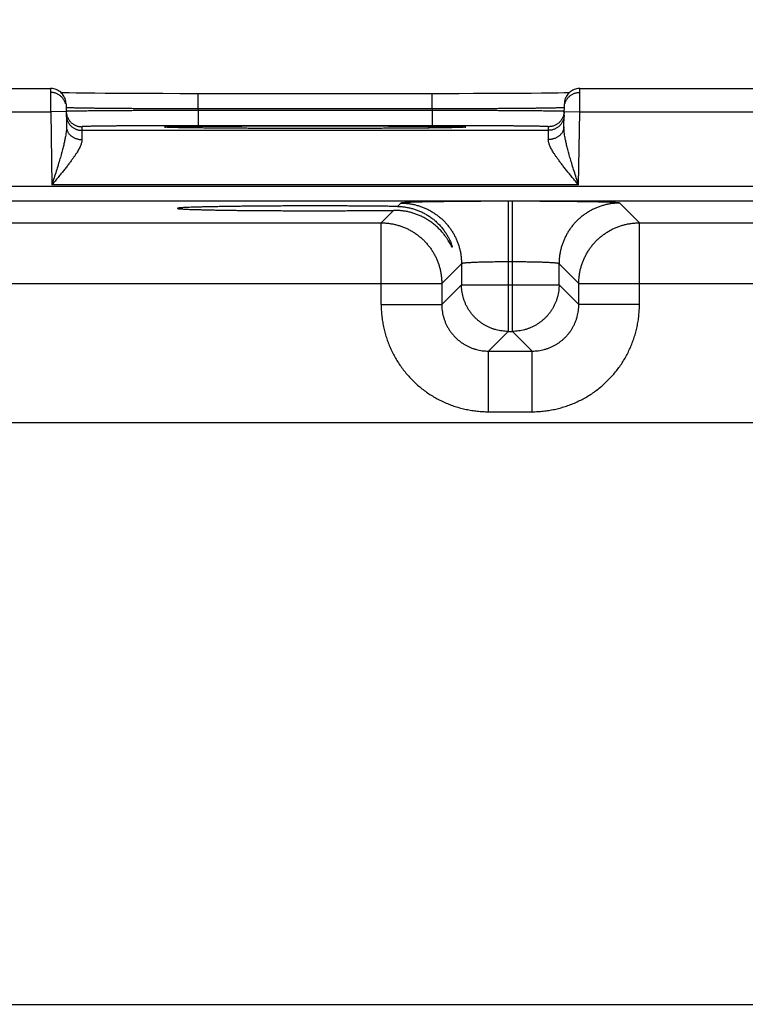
# Model space of a CAD drawing. Header units: inches. Extents: x 0 to 34, y 0 to 22.
# Tile 92 of 109: x 24 to 24.9, y 17.1 to 18.3. Entities that reach past the tile are written whole.
import ezdxf

# ---------------------------------------------------------------- set-up
doc = ezdxf.new("R2010")
doc.units = ezdxf.units.IN
doc.header["$LTSCALE"] = 1.87
doc.header["$MEASUREMENT"] = 0
doc.layers.get('0').update_dxf_attribs({"linetype": 'CONTINUOUS'})
doc.layers.add('DIMENSIONS', color=7, linetype='CONTINUOUS')
doc.styles.get("Standard").update_dxf_attribs({"font": 'txt', "width": 0.8})
doc.dimstyles.new('DIMSTYLE_1', dxfattribs={"dimtxt": 0.125, "dimasz": 0.18, "dimexe": 0.18, "dimexo": 0.0625, "dimgap": 0.09, "dimtad": 0, "dimtih": 1, "dimtoh": 1, "dimdec": 3, "dimzin": 4, "dimdsep": 46, "dimtxsty": 'STANDARD', "dimblk": '_FILLED', "dimblk1": '_FILLED', "dimblk2": '_FILLED', "dimcen": 0.09, "dimadec": 0, "dimazin": 0, "dimtp": 0.01, "dimtm": 0.01, "dimtfac": 1, "dimtdec": 3, "dimtofl": 0, "dimtmove": 0, "dimatfit": 3, "dimldrblk": '_FILLED', "dimfxl": 1, "dimtolj": 1, "dimtzin": 4, "dimarcsym": 0})

# ---------------------------------------------------------------- blocks, each defined once
blk = doc.blocks.new('_FILLED')
at = {"color": 0, "linetype": 'BYBLOCK'}
blk.add_solid([(0, 0), (-1, 0.1736), (-1, -0.1736)], dxfattribs=at)
blk = doc.blocks.new('*D9')
at = {"layer": 'DIMENSIONS', "color": 2, "linetype": 'CONTINUOUS'}
for p, q in [((18.8158, 17.1554), (18.8158, 19.8735)), ((25.3158, 17.1658), (25.3158, 19.8735)), ((18.8158, 19.7485), (21.2108, 19.7485)), ((25.3158, 19.7485), (22.6608, 19.7485))]:
    blk.add_line(p, q, dxfattribs=at)
at = {"layer": 'DIMENSIONS', "color": 2, "linetype": 'CONTINUOUS', "xscale": 0.18, "yscale": 0.18, "zscale": 0.18, "rotation": 180}
blk.add_blockref('_FILLED', (18.8158, 19.7485), dxfattribs=at)
at = {"layer": 'DIMENSIONS', "color": 2, "linetype": 'CONTINUOUS', "xscale": 0.18, "yscale": 0.18, "zscale": 0.18}
blk.add_blockref('_FILLED', (25.3158, 19.7485), dxfattribs=at)
at = {"layer": 'DIMENSIONS', "color": 2, "linetype": 'CONTINUOUS', "width": 0.8}
for s, p in [('6.500', (21.2733, 19.686)), ('[', (21.8983, 19.686)), ('165.1', (21.9983, 19.686)), (']', (22.4983, 19.686))]:
    blk.add_text(s, height=0.125, dxfattribs=at).set_placement(p)

msp = doc.modelspace()

# ---------------------------------------------------------------- linework, layer by layer
at = {"color": 7, "linetype": 'CONTINUOUS'}
for p, q in [((23.7923, 18.2482), (24.0413, 18.2482)), ((24.0584, 18.2425), (24.0552, 18.2426)), ((24.0654, 18.2424), (24.0584, 18.2425)), ((24.0741, 18.2422), (24.0654, 18.2424)), ((24.0851, 18.2421), (24.0741, 18.2422)), ((24.0984, 18.242), (24.0851, 18.2421)), ((24.1117, 18.2419), (24.0984, 18.242)), ((24.1273, 18.2418), (24.1117, 18.2419)), ((24.1455, 18.2417), (24.1273, 18.2418)), ((24.1666, 18.2416), (24.1455, 18.2417)), ((24.186, 18.2416), (24.1666, 18.2416)), ((24.2077, 18.2415), (24.186, 18.2416)), ((24.2314, 18.2415), (24.2077, 18.2415)), ((24.5465, 18.2415), (24.2314, 18.2415)), ((24.2314, 18.2219), (24.2314, 18.2415)), ((24.5322, 18.2219), (24.5322, 18.2415)), ((24.5671, 18.2415), (24.5465, 18.2415)), ((24.5856, 18.2416), (24.5671, 18.2415)), ((24.6075, 18.2417), (24.5856, 18.2416)), ((24.6264, 18.2417), (24.6075, 18.2417)), ((24.6427, 18.2418), (24.6264, 18.2417)), ((24.6597, 18.2419), (24.6427, 18.2418)), ((24.6731, 18.2421), (24.6597, 18.2419)), ((24.6838, 18.2422), (24.6731, 18.2421)), ((24.6942, 18.2423), (24.6838, 18.2422)), ((24.7021, 18.2424), (24.6942, 18.2423)), ((24.7084, 18.2426), (24.7021, 18.2424)), ((24.7223, 18.2482), (24.9713, 18.2482)), ((24.0613, 18.2285), (24.0618, 18.1988)), ((24.7017, 18.1988), (24.7023, 18.2285)), ((23.7921, 18.2182), (24.0415, 18.2182)), ((24.0614, 18.2185), (24.0415, 18.2182)), ((24.0415, 18.2182), (24.0431, 18.1243)), ((24.5322, 18.2219), (24.2314, 18.2219)), ((24.2314, 18.2219), (24.2314, 18.2199)), ((24.5321, 18.2199), (24.2314, 18.2199)), ((24.2314, 18.2199), (24.2314, 18.2003)), ((24.5322, 18.2219), (24.5321, 18.2199)), ((24.5321, 18.2199), (24.5321, 18.2003)), ((24.7021, 18.2185), (24.7221, 18.2182)), ((24.7204, 18.1243), (24.7221, 18.2182)), ((24.7221, 18.2182), (24.9715, 18.2182)), ((24.0814, 18.199), (24.0815, 18.1943)), ((24.682, 18.1943), (24.0815, 18.1943)), ((24.1914, 18.1982), (24.191, 18.1982)), ((24.1919, 18.1981), (24.1914, 18.1982)), ((24.1925, 18.1981), (24.1919, 18.1981)), ((24.1937, 18.1981), (24.1925, 18.1981)), ((24.1951, 18.198), (24.1937, 18.1981)), ((24.1978, 18.1979), (24.1951, 18.198)), ((24.2012, 18.1978), (24.1978, 18.1979)), ((24.2066, 18.1977), (24.2012, 18.1978)), ((24.2135, 18.1976), (24.2066, 18.1977)), ((24.2219, 18.1975), (24.2135, 18.1976)), ((24.2322, 18.1974), (24.2219, 18.1975)), ((24.5321, 18.2003), (24.2314, 18.2003)), ((24.2445, 18.1973), (24.2322, 18.1974)), ((24.2593, 18.1971), (24.2445, 18.1973)), ((24.2775, 18.197), (24.2593, 18.1971)), ((24.2957, 18.1969), (24.2775, 18.197)), ((24.3183, 18.1968), (24.2957, 18.1969)), ((24.3387, 18.1968), (24.3183, 18.1968)), ((24.3632, 18.1968), (24.3387, 18.1968)), ((24.3818, 18.1968), (24.3632, 18.1968)), ((24.401, 18.1968), (24.3818, 18.1968)), ((24.4246, 18.1968), (24.401, 18.1968)), ((24.4453, 18.1968), (24.4246, 18.1968)), ((24.4636, 18.1969), (24.4453, 18.1968)), ((24.4834, 18.197), (24.4636, 18.1969)), ((24.4999, 18.1971), (24.4834, 18.197)), ((24.5157, 18.1972), (24.4999, 18.1971)), ((24.5285, 18.1973), (24.5157, 18.1972)), ((24.5391, 18.1975), (24.5285, 18.1973)), ((24.5479, 18.1976), (24.5391, 18.1975)), ((24.5551, 18.1977), (24.5479, 18.1976)), ((24.5608, 18.1978), (24.5551, 18.1977)), ((24.5652, 18.1979), (24.5608, 18.1978)), ((24.5678, 18.198), (24.5652, 18.1979)), ((24.5687, 18.198), (24.5678, 18.198)), ((24.5701, 18.1981), (24.5687, 18.198)), ((24.571, 18.1981), (24.5701, 18.1981)), ((24.5718, 18.1981), (24.571, 18.1981)), ((24.5722, 18.1982), (24.5718, 18.1981)), ((24.5725, 18.1982), (24.5722, 18.1982)), ((24.5728, 18.1982), (24.5725, 18.1982)), ((24.573, 18.1982), (24.5728, 18.1982)), ((24.682, 18.1943), (24.6821, 18.199)), ((25.7605, 18.1221), (18.3701, 18.1221)), ((24.7204, 18.1243), (24.0431, 18.1243)), ((25.7605, 18.1031), (18.3701, 18.1031)), ((24.6355, 18.1031), (24.63, 18.1031)), ((24.63, 18.1031), (24.63, 17.9357)), ((24.6355, 17.9357), (24.6355, 18.1031)), ((24.4827, 18.0914), (24.4666, 18.0753)), ((24.492, 18.1007), (24.4878, 18.0964)), ((24.7989, 18.0753), (24.7735, 18.1007)), ((23.8689, 18.0753), (24.4666, 18.0753)), ((24.4666, 17.9703), (24.4666, 18.0753)), ((24.7989, 18.0753), (25.3966, 18.0753)), ((24.7989, 17.9703), (24.7989, 18.0753)), ((24.57, 18.0227), (24.5446, 17.9973)), ((24.57, 18.0227), (24.57, 17.9957)), ((24.6355, 18.0251), (24.63, 18.0251)), ((24.6955, 17.9957), (24.6955, 18.0227)), ((24.7209, 17.9973), (24.6955, 18.0227)), ((23.7909, 17.9973), (24.5446, 17.9973)), ((24.5446, 17.9973), (24.5446, 17.9703)), ((24.57, 17.9957), (24.5446, 17.9703)), ((24.57, 17.9957), (24.6955, 17.9957)), ((24.6955, 17.9957), (24.7209, 17.9703)), ((24.7209, 17.9973), (25.4746, 17.9973)), ((24.7209, 17.9703), (24.7209, 17.9973)), ((24.4666, 17.9703), (24.5446, 17.9703)), ((24.7989, 17.9703), (24.7209, 17.9703)), ((24.63, 17.9357), (24.6046, 17.9103)), ((24.63, 17.9357), (24.6355, 17.9357)), ((24.6355, 17.9357), (24.6609, 17.9103)), ((24.6046, 17.9103), (24.6609, 17.9103)), ((24.6046, 17.8323), (24.6046, 17.9103)), ((24.6609, 17.8323), (24.6609, 17.9103)), ((24.6046, 17.8323), (24.6609, 17.8323)), ((25.5951, 17.818), (18.5085, 17.818)), ((18.5085, 17.0699), (25.5951, 17.0699))]:
    msp.add_line(p, q, dxfattribs=at)
for points in [[(24.0613, 18.2285), (24.0612, 18.2302), (24.0609, 18.2319), (24.0606, 18.2335), (24.06, 18.2351), (24.0594, 18.2367), (24.0586, 18.2382), (24.0577, 18.2396), (24.0567, 18.2409), (24.0556, 18.2422), (24.0544, 18.2433), (24.0531, 18.2444), (24.0517, 18.2453), (24.0502, 18.2461), (24.0487, 18.2468), (24.0471, 18.2473), (24.0454, 18.2478), (24.0438, 18.248), (24.0421, 18.2482), (24.0413, 18.2482)], [(24.7223, 18.2482), (24.7214, 18.2482), (24.7197, 18.248), (24.7181, 18.2478), (24.7165, 18.2473), (24.7149, 18.2468), (24.7133, 18.2461), (24.7119, 18.2453), (24.7105, 18.2444), (24.7092, 18.2433), (24.7079, 18.2422), (24.7068, 18.2409), (24.7058, 18.2396), (24.7049, 18.2382), (24.7041, 18.2367), (24.7035, 18.2351), (24.703, 18.2335), (24.7026, 18.2319), (24.7024, 18.2302), (24.7023, 18.2285)], [(24.191, 18.1982), (24.1907, 18.1982), (24.1905, 18.1982), (24.1904, 18.1982), (24.1904, 18.1982), (24.1903, 18.1982), (24.1903, 18.1982), (24.1903, 18.1982)], [(24.5732, 18.1982), (24.5732, 18.1982), (24.5732, 18.1982), (24.5731, 18.1982), (24.573, 18.1982)]]:
    msp.add_lwpolyline(points, dxfattribs=at)
for points, knots in [([(24.0413, 18.2482), (24.0413, 18.2482), (24.0413, 18.248), (24.0413, 18.2479), (24.0413, 18.2474), (24.0413, 18.2469), (24.0413, 18.2461), (24.0413, 18.2453), (24.0413, 18.2442), (24.0413, 18.243), (24.0413, 18.2417), (24.0413, 18.2402), (24.0413, 18.2386), (24.0413, 18.2369), (24.0414, 18.2351), (24.0414, 18.2332), (24.0414, 18.2312), (24.0414, 18.2292), (24.0414, 18.2271), (24.0414, 18.2249), (24.0414, 18.2227), (24.0414, 18.2204), (24.0414, 18.2189), (24.0415, 18.2182)], [0, 0, 0, 0, 0.002136, 0.009964, 0.023398, 0.042364, 0.066754, 0.096432, 0.131227, 0.170942, 0.215353, 0.26421, 0.317235, 0.374122, 0.434545, 0.498149, 0.564559, 0.633389, 0.704248, 0.77674, 0.850464, 0.925019, 1, 1, 1, 1]), ([(24.0607, 18.2284), (24.0606, 18.2285), (24.0605, 18.2291), (24.0601, 18.2303), (24.0594, 18.2319), (24.0586, 18.2334), (24.0576, 18.2348), (24.0566, 18.2362), (24.0554, 18.2375), (24.0541, 18.2386), (24.0527, 18.2397), (24.0513, 18.2406), (24.0497, 18.2414), (24.0481, 18.242), (24.0465, 18.2425), (24.0448, 18.2429), (24.0431, 18.2431), (24.0419, 18.2432), (24.0414, 18.2432)], [0, 0, 0, 0, 0.009114, 0.075171, 0.141229, 0.207287, 0.273345, 0.339403, 0.405461, 0.47152, 0.537579, 0.603639, 0.669699, 0.735758, 0.801819, 0.867879, 0.933939, 1, 1, 1, 1]), ([(24.7029, 18.2284), (24.7029, 18.2285), (24.7031, 18.2291), (24.7034, 18.2303), (24.7041, 18.2319), (24.7049, 18.2334), (24.7059, 18.2348), (24.7069, 18.2362), (24.7081, 18.2375), (24.7094, 18.2386), (24.7108, 18.2397), (24.7123, 18.2406), (24.7138, 18.2414), (24.7154, 18.242), (24.717, 18.2425), (24.7187, 18.2429), (24.7204, 18.2431), (24.7216, 18.2432), (24.7222, 18.2432)], [0, 0, 0, 0, 0.009121, 0.075178, 0.141235, 0.207292, 0.27335, 0.339408, 0.405466, 0.471524, 0.537583, 0.603642, 0.669701, 0.735761, 0.80182, 0.86788, 0.93394, 1, 1, 1, 1]), ([(24.7221, 18.2182), (24.7221, 18.2189), (24.7221, 18.2204), (24.7221, 18.2227), (24.7221, 18.2249), (24.7221, 18.2271), (24.7221, 18.2292), (24.7222, 18.2312), (24.7222, 18.2332), (24.7222, 18.2351), (24.7222, 18.2369), (24.7222, 18.2386), (24.7222, 18.2402), (24.7222, 18.2417), (24.7222, 18.243), (24.7222, 18.2442), (24.7222, 18.2453), (24.7222, 18.2461), (24.7222, 18.2469), (24.7222, 18.2474), (24.7223, 18.2479), (24.7223, 18.248), (24.7223, 18.2482), (24.7223, 18.2482)], [0, 0, 0, 0, 0.075034, 0.149641, 0.223416, 0.295959, 0.366868, 0.435746, 0.502203, 0.565852, 0.626317, 0.683245, 0.736306, 0.785198, 0.82964, 0.869383, 0.904202, 0.933901, 0.958309, 0.977287, 0.990731, 0.998565, 1, 1, 1, 1]), ([(24.0614, 18.2185), (24.0615, 18.218), (24.0615, 18.2169), (24.0618, 18.2154), (24.062, 18.2145), (24.0621, 18.2141)], [0, 0, 0, 0, 0.363067, 0.744925, 1, 1, 1, 1]), ([(24.2314, 18.2219), (24.2286, 18.2219), (24.223, 18.2219), (24.2147, 18.2219), (24.2064, 18.2219), (24.1982, 18.222), (24.1901, 18.222), (24.182, 18.222), (24.1741, 18.2221), (24.1663, 18.2221), (24.1587, 18.2221), (24.1513, 18.2222), (24.144, 18.2222), (24.137, 18.2223), (24.1302, 18.2223), (24.1236, 18.2224), (24.1173, 18.2224), (24.1113, 18.2225), (24.1055, 18.2226), (24.1001, 18.2226), (24.0949, 18.2227), (24.0901, 18.2227), (24.0857, 18.2228), (24.0816, 18.2229), (24.0778, 18.2229), (24.0744, 18.223), (24.0714, 18.2231), (24.0688, 18.2231), (24.0666, 18.2232), (24.0648, 18.2233), (24.0634, 18.2233), (24.0623, 18.2234), (24.0618, 18.2235), (24.0616, 18.2235)], [0, 0, 0, 0, 0.049155, 0.098194, 0.146994, 0.195435, 0.2434, 0.290773, 0.33744, 0.383287, 0.428202, 0.472078, 0.514808, 0.556292, 0.596432, 0.635133, 0.672305, 0.707859, 0.741713, 0.773786, 0.804002, 0.832287, 0.858575, 0.8828, 0.904905, 0.924833, 0.942537, 0.957972, 0.971101, 0.98189, 0.990314, 0.996355, 1, 1, 1, 1]), ([(24.2314, 18.2199), (24.2286, 18.2199), (24.2231, 18.2199), (24.2147, 18.2199), (24.2065, 18.2199), (24.1982, 18.2199), (24.1901, 18.2198), (24.1821, 18.2198), (24.1742, 18.2198), (24.1664, 18.2197), (24.1588, 18.2197), (24.1513, 18.2197), (24.1441, 18.2196), (24.137, 18.2196), (24.1302, 18.2195), (24.1237, 18.2195), (24.1174, 18.2195), (24.1113, 18.2194), (24.1056, 18.2194), (24.1001, 18.2193), (24.095, 18.2193), (24.0902, 18.2192), (24.0858, 18.2192), (24.0816, 18.2191), (24.0779, 18.2191), (24.0745, 18.219), (24.0715, 18.219), (24.0689, 18.2189), (24.0667, 18.2189), (24.0648, 18.2188), (24.0634, 18.2188), (24.0623, 18.2188), (24.0619, 18.2187), (24.0617, 18.2187)], [0, 0, 0, 0, 0.049161, 0.098206, 0.147009, 0.195448, 0.243408, 0.290777, 0.337442, 0.383293, 0.428217, 0.472101, 0.514839, 0.556327, 0.59647, 0.635176, 0.672353, 0.707914, 0.741774, 0.773851, 0.80407, 0.832357, 0.858646, 0.882873, 0.904978, 0.924906, 0.942606, 0.958034, 0.971153, 0.981932, 0.990346, 0.996373, 1, 1, 1, 1]), ([(24.7019, 18.2187), (24.7016, 18.2187), (24.7012, 18.2188), (24.7001, 18.2188), (24.6987, 18.2188), (24.6969, 18.2189), (24.6946, 18.2189), (24.692, 18.219), (24.689, 18.219), (24.6856, 18.2191), (24.6819, 18.2191), (24.6778, 18.2192), (24.6733, 18.2192), (24.6685, 18.2193), (24.6634, 18.2193), (24.658, 18.2194), (24.6522, 18.2194), (24.6462, 18.2195), (24.6399, 18.2195), (24.6333, 18.2195), (24.6265, 18.2196), (24.6195, 18.2196), (24.6122, 18.2197), (24.6048, 18.2197), (24.5972, 18.2197), (24.5894, 18.2198), (24.5815, 18.2198), (24.5734, 18.2198), (24.5653, 18.2199), (24.5571, 18.2199), (24.5488, 18.2199), (24.5405, 18.2199), (24.5349, 18.2199), (24.5321, 18.2199)], [0, 0, 0, 0, 0.003627, 0.009653, 0.018064, 0.028841, 0.041957, 0.057381, 0.075076, 0.094998, 0.117096, 0.141315, 0.167595, 0.195872, 0.226081, 0.258151, 0.292005, 0.327564, 0.364742, 0.403451, 0.4436, 0.485095, 0.52784, 0.571732, 0.616662, 0.66252, 0.709192, 0.756569, 0.804536, 0.852981, 0.901789, 0.950837, 1, 1, 1, 1]), ([(24.702, 18.2235), (24.7017, 18.2235), (24.7013, 18.2234), (24.7002, 18.2233), (24.6988, 18.2233), (24.6969, 18.2232), (24.6947, 18.2231), (24.6921, 18.2231), (24.6891, 18.223), (24.6857, 18.2229), (24.682, 18.2229), (24.6778, 18.2228), (24.6734, 18.2227), (24.6686, 18.2227), (24.6635, 18.2226), (24.658, 18.2226), (24.6523, 18.2225), (24.6463, 18.2224), (24.6399, 18.2224), (24.6334, 18.2223), (24.6266, 18.2223), (24.6195, 18.2222), (24.6123, 18.2222), (24.6048, 18.2221), (24.5972, 18.2221), (24.5894, 18.2221), (24.5815, 18.222), (24.5735, 18.222), (24.5653, 18.222), (24.5571, 18.2219), (24.5488, 18.2219), (24.5405, 18.2219), (24.5349, 18.2219), (24.5322, 18.2219)], [0, 0, 0, 0, 0.003645, 0.009684, 0.018107, 0.028894, 0.042018, 0.057449, 0.075148, 0.09507, 0.117167, 0.141384, 0.167662, 0.195939, 0.226145, 0.25821, 0.292059, 0.32761, 0.364782, 0.403486, 0.443631, 0.485122, 0.527861, 0.571744, 0.616667, 0.662522, 0.709196, 0.756577, 0.804549, 0.852996, 0.9018, 0.950843, 1, 1, 1, 1]), ([(24.7021, 18.2185), (24.7021, 18.218), (24.702, 18.2169), (24.7018, 18.2154), (24.7016, 18.2145), (24.7015, 18.2141)], [0, 0, 0, 0, 0.363067, 0.744925, 1, 1, 1, 1]), ([(24.0615, 18.214), (24.0615, 18.2134), (24.0616, 18.2122), (24.0619, 18.2105), (24.0623, 18.2088), (24.0628, 18.2072), (24.0635, 18.2056), (24.0643, 18.2041), (24.0652, 18.2026), (24.0663, 18.2013), (24.0675, 18.2), (24.0688, 18.1989), (24.0702, 18.1978), (24.0716, 18.1969), (24.0732, 18.1961), (24.0748, 18.1955), (24.0764, 18.1949), (24.0781, 18.1946), (24.0798, 18.1944), (24.081, 18.1943), (24.0815, 18.1943)], [0, 0, 0, 0, 0.055555, 0.111109, 0.166664, 0.222218, 0.277773, 0.333328, 0.388883, 0.444439, 0.499994, 0.55555, 0.611106, 0.666662, 0.722218, 0.777774, 0.83333, 0.888887, 0.944443, 1, 1, 1, 1]), ([(24.0621, 18.2141), (24.0621, 18.2139), (24.0623, 18.2132), (24.0627, 18.2119), (24.0634, 18.2103), (24.0642, 18.2088), (24.0652, 18.2073), (24.0662, 18.206), (24.0674, 18.2047), (24.0687, 18.2035), (24.0701, 18.2025), (24.0715, 18.2016), (24.0731, 18.2008), (24.0747, 18.2001), (24.0763, 18.1996), (24.078, 18.1993), (24.0797, 18.199), (24.0809, 18.199), (24.0814, 18.199)], [0, 0, 0, 0, 0.021655, 0.086877, 0.152099, 0.217321, 0.282543, 0.347765, 0.412988, 0.478211, 0.543434, 0.608657, 0.673881, 0.739105, 0.804328, 0.869552, 0.934776, 1, 1, 1, 1]), ([(24.702, 18.214), (24.702, 18.2134), (24.7019, 18.2122), (24.7017, 18.2105), (24.7013, 18.2088), (24.7007, 18.2072), (24.7, 18.2056), (24.6992, 18.2041), (24.6983, 18.2026), (24.6972, 18.2013), (24.696, 18.2), (24.6948, 18.1989), (24.6934, 18.1978), (24.6919, 18.1969), (24.6904, 18.1961), (24.6888, 18.1955), (24.6871, 18.1949), (24.6854, 18.1946), (24.6837, 18.1944), (24.6826, 18.1943), (24.682, 18.1943)], [0, 0, 0, 0, 0.055555, 0.111109, 0.166664, 0.222218, 0.277773, 0.333328, 0.388883, 0.444439, 0.499994, 0.55555, 0.611106, 0.666662, 0.722218, 0.777774, 0.83333, 0.888887, 0.944443, 1, 1, 1, 1]), ([(24.7015, 18.2141), (24.7014, 18.2139), (24.7012, 18.2132), (24.7008, 18.2119), (24.7001, 18.2103), (24.6993, 18.2088), (24.6984, 18.2073), (24.6973, 18.206), (24.6961, 18.2047), (24.6948, 18.2035), (24.6935, 18.2025), (24.692, 18.2016), (24.6905, 18.2008), (24.6889, 18.2001), (24.6872, 18.1996), (24.6855, 18.1993), (24.6838, 18.199), (24.6827, 18.199), (24.6821, 18.199)], [0, 0, 0, 0, 0.021655, 0.086877, 0.152099, 0.217321, 0.282543, 0.347765, 0.412988, 0.478211, 0.543434, 0.608657, 0.673881, 0.739105, 0.804328, 0.869552, 0.934776, 1, 1, 1, 1]), ([(24.0618, 18.1988), (24.0618, 18.198), (24.0618, 18.1962), (24.0616, 18.1933), (24.0612, 18.1899), (24.0605, 18.1861), (24.0597, 18.1817), (24.0586, 18.1766), (24.0571, 18.1709), (24.0554, 18.1645), (24.0534, 18.1575), (24.0511, 18.1498), (24.0486, 18.1416), (24.0459, 18.1331), (24.044, 18.1272), (24.0431, 18.1243)], [0, 0, 0, 0, 0.032315, 0.0697, 0.113096, 0.163475, 0.221707, 0.288581, 0.364768, 0.450638, 0.546107, 0.650507, 0.76248, 0.879808, 1, 1, 1, 1]), ([(24.0618, 18.1988), (24.0618, 18.1983), (24.0619, 18.1974), (24.0621, 18.1959), (24.0625, 18.1945), (24.0631, 18.1932), (24.0637, 18.1918), (24.0646, 18.1906), (24.0655, 18.1894), (24.0666, 18.1882), (24.0677, 18.1872), (24.069, 18.1862), (24.0704, 18.1854), (24.0719, 18.1846), (24.0734, 18.184), (24.075, 18.1834), (24.0767, 18.183), (24.0783, 18.1827), (24.0801, 18.1825), (24.0812, 18.1825), (24.0818, 18.1825)], [0, 0, 0, 0, 0.0504, 0.100966, 0.151859, 0.203227, 0.255199, 0.307883, 0.36136, 0.415686, 0.47089, 0.526974, 0.583912, 0.641657, 0.70014, 0.75927, 0.818944, 0.879044, 0.939441, 1, 1, 1, 1]), ([(24.2314, 18.2003), (24.2289, 18.2003), (24.2239, 18.2003), (24.2163, 18.2003), (24.2088, 18.2003), (24.2014, 18.2003), (24.1939, 18.2003), (24.1866, 18.2002), (24.1794, 18.2002), (24.1724, 18.2002), (24.1655, 18.2002), (24.1587, 18.2001), (24.1522, 18.2001), (24.1458, 18.2001), (24.1397, 18.2), (24.1338, 18.2), (24.1282, 18.1999), (24.1228, 18.1999), (24.1177, 18.1998), (24.1129, 18.1998), (24.1084, 18.1997), (24.1042, 18.1997), (24.1004, 18.1996), (24.0969, 18.1996), (24.0937, 18.1995), (24.0909, 18.1994), (24.0884, 18.1994), (24.0863, 18.1993), (24.0846, 18.1993), (24.0833, 18.1992), (24.0823, 18.1991), (24.0818, 18.199), (24.0814, 18.199), (24.0814, 18.199)], [0, 0, 0, 0, 0.050196, 0.100459, 0.150615, 0.200489, 0.249914, 0.298725, 0.34676, 0.393873, 0.439958, 0.484912, 0.528627, 0.570994, 0.611897, 0.651221, 0.688861, 0.724727, 0.758733, 0.790789, 0.82081, 0.848717, 0.874433, 0.897889, 0.919039, 0.937836, 0.954228, 0.968161, 0.979594, 0.988498, 0.994852, 0.998667, 1, 1, 1, 1]), ([(24.0815, 18.1943), (24.0815, 18.1943), (24.0815, 18.1941), (24.0815, 18.1937), (24.0816, 18.1931), (24.0816, 18.1922), (24.0816, 18.1911), (24.0816, 18.1898), (24.0817, 18.1883), (24.0817, 18.1866), (24.0817, 18.1846), (24.0818, 18.1832), (24.0818, 18.1825)], [0, 0, 0, 0, 0.012979, 0.045878, 0.0986, 0.170979, 0.262779, 0.373688, 0.503334, 0.651281, 0.817031, 1, 1, 1, 1]), ([(24.1903, 18.1982), (24.19, 18.1982), (24.1894, 18.1982), (24.1888, 18.1984), (24.1881, 18.1983), (24.1881, 18.1986), (24.1888, 18.1985), (24.1896, 18.1987), (24.191, 18.1987), (24.1928, 18.1988), (24.195, 18.1989), (24.1977, 18.199), (24.2008, 18.199), (24.2043, 18.1991), (24.2082, 18.1992), (24.2126, 18.1993), (24.2173, 18.1993), (24.2224, 18.1994), (24.2279, 18.1995), (24.2338, 18.1995), (24.24, 18.1996), (24.2465, 18.1997), (24.2534, 18.1997), (24.2605, 18.1998), (24.268, 18.1998), (24.2757, 18.1999), (24.2836, 18.1999), (24.2918, 18.1999), (24.3002, 18.2), (24.3087, 18.2), (24.3175, 18.2), (24.3264, 18.2001), (24.3354, 18.2001), (24.3446, 18.2001), (24.3538, 18.2001), (24.3631, 18.2001), (24.3724, 18.2001), (24.3786, 18.2001), (24.3818, 18.2001)], [0, 0, 0, 0, 0.004239, 0.008863, 0.011207, 0.011624, 0.01397, 0.018596, 0.025505, 0.034687, 0.04612, 0.059776, 0.075624, 0.093632, 0.113753, 0.13594, 0.160145, 0.186312, 0.214376, 0.244274, 0.275939, 0.309296, 0.344265, 0.38077, 0.418724, 0.458039, 0.498623, 0.540383, 0.58322, 0.627036, 0.671729, 0.717192, 0.763312, 0.809991, 0.857131, 0.904611, 0.952284, 1, 1, 1, 1]), ([(24.3818, 18.1968), (24.3786, 18.1968), (24.3724, 18.1968), (24.3631, 18.1968), (24.3538, 18.1968), (24.3446, 18.1968), (24.3354, 18.1968), (24.3264, 18.1968), (24.3175, 18.1968), (24.3087, 18.1969), (24.3002, 18.1969), (24.2918, 18.1969), (24.2836, 18.197), (24.2756, 18.197), (24.2679, 18.1971), (24.2605, 18.1971), (24.2534, 18.1972), (24.2465, 18.1972), (24.24, 18.1973), (24.2338, 18.1974), (24.2279, 18.1974), (24.2224, 18.1975), (24.2173, 18.1975), (24.2126, 18.1976), (24.2082, 18.1977), (24.2043, 18.1978), (24.2008, 18.1978), (24.1977, 18.1979), (24.195, 18.198), (24.1928, 18.1981), (24.1914, 18.1981), (24.1908, 18.1982)], [0, 0, 0, 0, 0.04897, 0.097894, 0.146618, 0.194992, 0.242893, 0.290222, 0.336875, 0.382738, 0.427701, 0.47166, 0.514512, 0.55616, 0.596504, 0.635451, 0.672912, 0.708797, 0.743026, 0.775519, 0.8062, 0.834997, 0.861846, 0.886685, 0.909451, 0.930096, 0.948574, 0.964837, 0.978848, 0.990578, 1, 1, 1, 1]), ([(24.3818, 18.2001), (24.3849, 18.2001), (24.3911, 18.2001), (24.4004, 18.2001), (24.4097, 18.2001), (24.419, 18.2001), (24.4281, 18.2001), (24.4371, 18.2001), (24.446, 18.2), (24.4548, 18.2), (24.4634, 18.2), (24.4718, 18.1999), (24.4799, 18.1999), (24.4879, 18.1999), (24.4956, 18.1998), (24.503, 18.1998), (24.5102, 18.1997), (24.517, 18.1997), (24.5235, 18.1996), (24.5297, 18.1995), (24.5356, 18.1995), (24.5411, 18.1994), (24.5462, 18.1993), (24.5509, 18.1993), (24.5553, 18.1992), (24.5592, 18.1991), (24.5628, 18.199), (24.5659, 18.199), (24.5685, 18.1989), (24.5708, 18.1988), (24.5725, 18.1987), (24.574, 18.1987), (24.5747, 18.1985), (24.5754, 18.1986), (24.5754, 18.1983), (24.5747, 18.1984), (24.5741, 18.1982), (24.5735, 18.1982), (24.5732, 18.1982)], [0, 0, 0, 0, 0.047722, 0.095398, 0.142881, 0.190021, 0.2367, 0.282823, 0.328286, 0.37298, 0.416797, 0.459635, 0.501395, 0.541981, 0.581296, 0.61925, 0.655756, 0.690726, 0.724082, 0.755747, 0.785645, 0.813708, 0.839873, 0.864078, 0.886264, 0.906383, 0.924389, 0.940237, 0.953891, 0.965322, 0.974504, 0.981411, 0.986035, 0.98838, 0.988796, 0.991143, 0.995769, 1, 1, 1, 1]), ([(24.5727, 18.1982), (24.5721, 18.1981), (24.5708, 18.1981), (24.5685, 18.198), (24.5659, 18.1979), (24.5627, 18.1978), (24.5592, 18.1978), (24.5553, 18.1977), (24.5509, 18.1976), (24.5462, 18.1975), (24.5411, 18.1975), (24.5356, 18.1974), (24.5297, 18.1974), (24.5235, 18.1973), (24.517, 18.1972), (24.5102, 18.1972), (24.503, 18.1971), (24.4956, 18.1971), (24.4879, 18.197), (24.4799, 18.197), (24.4718, 18.1969), (24.4634, 18.1969), (24.4548, 18.1969), (24.446, 18.1968), (24.4371, 18.1968), (24.4281, 18.1968), (24.419, 18.1968), (24.4097, 18.1968), (24.4004, 18.1968), (24.3911, 18.1968), (24.3849, 18.1968), (24.3818, 18.1968)], [0, 0, 0, 0, 0.009423, 0.021155, 0.035168, 0.051432, 0.069911, 0.090558, 0.113326, 0.138165, 0.165016, 0.193815, 0.224495, 0.25699, 0.291219, 0.327104, 0.364564, 0.403512, 0.443855, 0.485502, 0.528354, 0.572312, 0.617275, 0.663138, 0.70979, 0.757118, 0.805018, 0.853393, 0.902115, 0.951035, 1, 1, 1, 1]), ([(24.6821, 18.199), (24.6821, 18.199), (24.6817, 18.199), (24.6813, 18.1991), (24.6802, 18.1992), (24.6789, 18.1993), (24.6772, 18.1993), (24.6751, 18.1994), (24.6727, 18.1994), (24.6698, 18.1995), (24.6667, 18.1996), (24.6632, 18.1996), (24.6593, 18.1997), (24.6551, 18.1997), (24.6506, 18.1998), (24.6458, 18.1998), (24.6407, 18.1999), (24.6354, 18.1999), (24.6297, 18.2), (24.6238, 18.2), (24.6177, 18.2001), (24.6113, 18.2001), (24.6048, 18.2001), (24.5981, 18.2002), (24.5912, 18.2002), (24.5841, 18.2002), (24.5769, 18.2002), (24.5696, 18.2003), (24.5622, 18.2003), (24.5547, 18.2003), (24.5472, 18.2003), (24.5397, 18.2003), (24.5346, 18.2003), (24.5321, 18.2003)], [0, 0, 0, 0, 0.001333, 0.005148, 0.011501, 0.020403, 0.031834, 0.045765, 0.062155, 0.08095, 0.102099, 0.125554, 0.151269, 0.179175, 0.209195, 0.24125, 0.275254, 0.31112, 0.348759, 0.388082, 0.428984, 0.471351, 0.515065, 0.560017, 0.606101, 0.653216, 0.701252, 0.750067, 0.799497, 0.849375, 0.899535, 0.949802, 1, 1, 1, 1]), ([(24.7017, 18.1988), (24.7017, 18.1983), (24.7017, 18.1974), (24.7014, 18.1959), (24.701, 18.1945), (24.7005, 18.1932), (24.6998, 18.1918), (24.699, 18.1906), (24.698, 18.1894), (24.697, 18.1882), (24.6958, 18.1872), (24.6945, 18.1862), (24.6931, 18.1854), (24.6917, 18.1846), (24.6901, 18.184), (24.6885, 18.1834), (24.6869, 18.183), (24.6852, 18.1827), (24.6835, 18.1825), (24.6823, 18.1825), (24.6817, 18.1825)], [0, 0, 0, 0, 0.050399, 0.100965, 0.151857, 0.203225, 0.255196, 0.307879, 0.361356, 0.415682, 0.470886, 0.52697, 0.583908, 0.641654, 0.700136, 0.759267, 0.818942, 0.879042, 0.93944, 1, 1, 1, 1]), ([(24.6817, 18.1825), (24.6818, 18.1832), (24.6818, 18.1846), (24.6818, 18.1866), (24.6819, 18.1883), (24.6819, 18.1898), (24.6819, 18.1911), (24.682, 18.1922), (24.682, 18.1931), (24.682, 18.1937), (24.682, 18.1941), (24.682, 18.1943), (24.682, 18.1943)], [0, 0, 0, 0, 0.182968, 0.348714, 0.496657, 0.626301, 0.737211, 0.829012, 0.901395, 0.954119, 0.98702, 1, 1, 1, 1]), ([(24.7204, 18.1243), (24.7195, 18.1272), (24.7177, 18.1331), (24.715, 18.1416), (24.7124, 18.1498), (24.7101, 18.1575), (24.7081, 18.1645), (24.7064, 18.1709), (24.705, 18.1766), (24.7038, 18.1817), (24.703, 18.1861), (24.7024, 18.1899), (24.702, 18.1933), (24.7018, 18.1962), (24.7017, 18.198), (24.7017, 18.1988)], [0, 0, 0, 0, 0.120192, 0.23752, 0.349493, 0.453894, 0.549363, 0.635232, 0.71142, 0.778294, 0.836525, 0.886905, 0.9303, 0.967686, 1, 1, 1, 1]), ([(24.0818, 18.1825), (24.0818, 18.1821), (24.0818, 18.1811), (24.0815, 18.1796), (24.0812, 18.178), (24.0806, 18.1763), (24.0798, 18.1743), (24.0789, 18.1722), (24.0777, 18.1699), (24.0762, 18.1673), (24.0745, 18.1646), (24.0725, 18.1616), (24.0702, 18.1583), (24.0677, 18.1548), (24.0648, 18.151), (24.0617, 18.147), (24.0583, 18.1427), (24.0547, 18.1383), (24.0509, 18.1337), (24.0471, 18.129), (24.0444, 18.1259), (24.0431, 18.1243)], [0, 0, 0, 0, 0.01906, 0.040031, 0.063355, 0.089459, 0.11876, 0.151648, 0.188528, 0.229777, 0.275735, 0.32671, 0.382912, 0.444483, 0.511386, 0.583456, 0.660295, 0.741314, 0.825601, 0.912158, 1, 1, 1, 1]), ([(24.7204, 18.1243), (24.7191, 18.1259), (24.7165, 18.129), (24.7126, 18.1337), (24.7088, 18.1383), (24.7052, 18.1427), (24.7018, 18.147), (24.6987, 18.151), (24.6959, 18.1548), (24.6933, 18.1583), (24.691, 18.1616), (24.689, 18.1646), (24.6873, 18.1673), (24.6859, 18.1699), (24.6847, 18.1722), (24.6837, 18.1743), (24.6829, 18.1763), (24.6824, 18.178), (24.682, 18.1796), (24.6818, 18.1811), (24.6817, 18.1821), (24.6817, 18.1825)], [0, 0, 0, 0, 0.087842, 0.174399, 0.258686, 0.339705, 0.416543, 0.488614, 0.555517, 0.617088, 0.67329, 0.724265, 0.770223, 0.811472, 0.848352, 0.88124, 0.910541, 0.936645, 0.959969, 0.98094, 1, 1, 1, 1]), ([(24.63, 18.1031), (24.6276, 18.1031), (24.6229, 18.1031), (24.6158, 18.103), (24.6087, 18.103), (24.6017, 18.103), (24.5948, 18.103), (24.5879, 18.1029), (24.5811, 18.1029), (24.5745, 18.1029), (24.5681, 18.1028), (24.5618, 18.1027), (24.5557, 18.1027), (24.5497, 18.1026), (24.544, 18.1025), (24.5386, 18.1025), (24.5333, 18.1024), (24.5284, 18.1023), (24.5237, 18.1022), (24.5193, 18.1021), (24.5152, 18.102), (24.5114, 18.1019), (24.5079, 18.1018), (24.5047, 18.1017), (24.5019, 18.1015), (24.4994, 18.1014), (24.4973, 18.1013), (24.4955, 18.1012), (24.4941, 18.1011), (24.4931, 18.101), (24.4924, 18.1008), (24.4921, 18.1008), (24.492, 18.1007)], [0, 0, 0, 0, 0.051301, 0.102675, 0.153932, 0.204888, 0.255357, 0.305153, 0.354099, 0.40205, 0.4489, 0.494547, 0.538887, 0.581792, 0.623135, 0.662801, 0.700685, 0.736686, 0.770713, 0.802678, 0.832486, 0.860049, 0.885296, 0.908172, 0.928618, 0.946585, 0.96202, 0.974868, 0.985088, 0.992667, 0.997614, 1, 1, 1, 1]), ([(24.7735, 18.1007), (24.7734, 18.1008), (24.7731, 18.1008), (24.7724, 18.101), (24.7714, 18.1011), (24.77, 18.1012), (24.7682, 18.1013), (24.7661, 18.1014), (24.7636, 18.1015), (24.7608, 18.1017), (24.7576, 18.1018), (24.7542, 18.1019), (24.7504, 18.102), (24.7463, 18.1021), (24.7418, 18.1022), (24.7372, 18.1023), (24.7322, 18.1024), (24.727, 18.1025), (24.7215, 18.1025), (24.7158, 18.1026), (24.7099, 18.1027), (24.7038, 18.1027), (24.6975, 18.1028), (24.691, 18.1029), (24.6844, 18.1029), (24.6776, 18.1029), (24.6708, 18.103), (24.6638, 18.103), (24.6568, 18.103), (24.6497, 18.103), (24.6426, 18.1031), (24.6379, 18.1031), (24.6355, 18.1031)], [0, 0, 0, 0, 0.002386, 0.007333, 0.014912, 0.025132, 0.03798, 0.053415, 0.071382, 0.091828, 0.114704, 0.139951, 0.167514, 0.197322, 0.229287, 0.263314, 0.299315, 0.337199, 0.376865, 0.418208, 0.461113, 0.505453, 0.5511, 0.59795, 0.645901, 0.694846, 0.744643, 0.795111, 0.846068, 0.897325, 0.948699, 1, 1, 1, 1]), ([(24.3818, 18.0971), (24.3788, 18.0971), (24.3729, 18.0971), (24.3641, 18.097), (24.3554, 18.097), (24.3467, 18.097), (24.3381, 18.097), (24.3296, 18.0969), (24.3212, 18.0969), (24.313, 18.0968), (24.305, 18.0968), (24.2971, 18.0967), (24.2895, 18.0966), (24.2821, 18.0965), (24.2749, 18.0964), (24.268, 18.0963), (24.2614, 18.0962), (24.2551, 18.0961), (24.2491, 18.096), (24.2434, 18.0959), (24.2381, 18.0958), (24.2331, 18.0956), (24.2285, 18.0955), (24.2243, 18.0954), (24.2204, 18.0952), (24.217, 18.0951), (24.214, 18.095), (24.2114, 18.0948), (24.2092, 18.0947), (24.2075, 18.0945), (24.2061, 18.0944), (24.2053, 18.0942), (24.2047, 18.0942), (24.2047, 18.094), (24.2047, 18.094)], [0, 0, 0, 0, 0.049791, 0.099504, 0.148955, 0.197987, 0.246576, 0.294567, 0.341782, 0.388148, 0.433593, 0.477946, 0.521068, 0.562939, 0.603424, 0.642372, 0.679725, 0.715423, 0.749331, 0.781346, 0.811452, 0.83955, 0.865536, 0.889374, 0.911023, 0.930402, 0.947454, 0.962172, 0.974506, 0.984414, 0.991889, 0.996929, 0.999561, 1, 1, 1, 1]), ([(24.2047, 18.094), (24.2047, 18.0939), (24.2047, 18.0937), (24.2053, 18.0937), (24.2061, 18.0935), (24.2075, 18.0934), (24.2092, 18.0933), (24.2114, 18.0931), (24.214, 18.093), (24.217, 18.0928), (24.2204, 18.0927), (24.2243, 18.0925), (24.2285, 18.0924), (24.2331, 18.0923), (24.2381, 18.0922), (24.2434, 18.092), (24.2491, 18.0919), (24.2551, 18.0918), (24.2614, 18.0917), (24.268, 18.0916), (24.2749, 18.0915), (24.2821, 18.0914), (24.2895, 18.0913), (24.2971, 18.0912), (24.305, 18.0912), (24.313, 18.0911), (24.3212, 18.0911), (24.3296, 18.091), (24.3381, 18.091), (24.3467, 18.0909), (24.3554, 18.0909), (24.3641, 18.0909), (24.3729, 18.0909), (24.3788, 18.0909), (24.3818, 18.0909)], [0, 0, 0, 0, 0.00043, 0.003062, 0.008102, 0.015578, 0.025486, 0.037819, 0.052537, 0.06959, 0.088969, 0.110618, 0.134456, 0.160443, 0.188541, 0.218647, 0.250662, 0.284571, 0.320269, 0.357622, 0.396571, 0.437056, 0.478928, 0.52205, 0.566403, 0.611848, 0.658215, 0.70543, 0.753422, 0.802012, 0.851043, 0.900495, 0.950209, 1, 1, 1, 1]), ([(24.4878, 18.0964), (24.4854, 18.0965), (24.4805, 18.0965), (24.4732, 18.0966), (24.4656, 18.0967), (24.4578, 18.0968), (24.4498, 18.0968), (24.4417, 18.0969), (24.4334, 18.0969), (24.425, 18.097), (24.4165, 18.097), (24.4079, 18.097), (24.3992, 18.097), (24.3905, 18.0971), (24.3847, 18.0971), (24.3818, 18.0971)], [0, 0, 0, 0, 0.067249, 0.136819, 0.208458, 0.281981, 0.357319, 0.434211, 0.512411, 0.591866, 0.672326, 0.753508, 0.835334, 0.917598, 1, 1, 1, 1]), ([(24.3818, 18.0909), (24.3845, 18.0909), (24.39, 18.0909), (24.3983, 18.0909), (24.4065, 18.0909), (24.4146, 18.0909), (24.4227, 18.091), (24.4307, 18.091), (24.4386, 18.091), (24.4463, 18.0911), (24.4539, 18.0911), (24.4614, 18.0912), (24.4687, 18.0913), (24.4758, 18.0913), (24.4804, 18.0914), (24.4827, 18.0914)], [0, 0, 0, 0, 0.081796, 0.163471, 0.244756, 0.325468, 0.405541, 0.48472, 0.562783, 0.639683, 0.715201, 0.789101, 0.861322, 0.931698, 1, 1, 1, 1]), ([(24.5581, 18.0441), (24.558, 18.044), (24.558, 18.044), (24.5579, 18.0439), (24.5577, 18.0443), (24.5574, 18.0447), (24.557, 18.0456), (24.5564, 18.0467), (24.5555, 18.0482), (24.5544, 18.0503), (24.5529, 18.0528), (24.5509, 18.0558), (24.5484, 18.0593), (24.5454, 18.0631), (24.5419, 18.0669), (24.5381, 18.0706), (24.534, 18.0741), (24.5297, 18.0773), (24.5252, 18.0801), (24.5206, 18.0827), (24.5159, 18.0849), (24.5111, 18.0867), (24.5064, 18.0883), (24.5016, 18.0895), (24.4968, 18.0904), (24.4921, 18.091), (24.4874, 18.0914), (24.4843, 18.0914), (24.4827, 18.0914)], [0, 0, 0, 0, 0.000576, 0.001671, 0.004603, 0.010619, 0.02015, 0.033778, 0.052212, 0.0764, 0.107393, 0.146107, 0.192176, 0.244253, 0.300048, 0.357093, 0.414411, 0.47153, 0.528096, 0.583915, 0.638875, 0.692975, 0.746172, 0.798509, 0.850007, 0.900696, 0.950695, 1, 1, 1, 1]), ([(24.4878, 18.0964), (24.4893, 18.0964), (24.4923, 18.0963), (24.4968, 18.0958), (24.5013, 18.0951), (24.5059, 18.094), (24.5105, 18.0926), (24.5151, 18.0909), (24.5196, 18.0889), (24.5241, 18.0865), (24.5285, 18.0838), (24.5328, 18.0807), (24.5369, 18.0773), (24.5407, 18.0736), (24.5443, 18.0696), (24.5476, 18.0655), (24.5503, 18.0614), (24.5526, 18.0575), (24.5543, 18.0542), (24.5556, 18.0513), (24.5565, 18.0491), (24.5572, 18.0473), (24.5576, 18.046), (24.5579, 18.0451), (24.5579, 18.0445), (24.5581, 18.0442), (24.5581, 18.0441)], [0, 0, 0, 0, 0.04779, 0.096294, 0.145531, 0.195635, 0.246659, 0.29865, 0.35168, 0.40574, 0.460858, 0.516961, 0.573904, 0.631398, 0.688988, 0.745635, 0.799123, 0.847158, 0.887731, 0.920497, 0.946124, 0.965594, 0.979986, 0.990231, 0.996987, 1, 1, 1, 1]), ([(24.492, 18.1007), (24.4936, 18.1007), (24.4967, 18.1006), (24.5014, 18.1002), (24.5061, 18.0995), (24.5107, 18.0985), (24.5152, 18.0972), (24.5197, 18.0957), (24.524, 18.0939), (24.5283, 18.0918), (24.5324, 18.0895), (24.5363, 18.0869), (24.5401, 18.0841), (24.5437, 18.0811), (24.5472, 18.0779), (24.5504, 18.0744), (24.5534, 18.0708), (24.5562, 18.067), (24.5588, 18.0631), (24.5611, 18.059), (24.5632, 18.0547), (24.565, 18.0504), (24.5665, 18.0459), (24.5678, 18.0414), (24.5688, 18.0368), (24.5695, 18.0321), (24.5699, 18.0274), (24.57, 18.0243), (24.57, 18.0227)], [0, 0, 0, 0, 0.038458, 0.076917, 0.115377, 0.153837, 0.192298, 0.23076, 0.269222, 0.307684, 0.346147, 0.38461, 0.423074, 0.461537, 0.500001, 0.538465, 0.576928, 0.615392, 0.653855, 0.692318, 0.73078, 0.769242, 0.807703, 0.846164, 0.884624, 0.923083, 0.961542, 1, 1, 1, 1]), ([(24.7735, 18.1007), (24.772, 18.1007), (24.7688, 18.1006), (24.7641, 18.1002), (24.7595, 18.0995), (24.7549, 18.0985), (24.7503, 18.0972), (24.7459, 18.0957), (24.7415, 18.0939), (24.7373, 18.0918), (24.7332, 18.0895), (24.7292, 18.0869), (24.7254, 18.0841), (24.7218, 18.0811), (24.7184, 18.0779), (24.7151, 18.0744), (24.7121, 18.0708), (24.7093, 18.067), (24.7068, 18.0631), (24.7044, 18.059), (24.7024, 18.0547), (24.7006, 18.0504), (24.699, 18.0459), (24.6978, 18.0414), (24.6968, 18.0368), (24.6961, 18.0321), (24.6956, 18.0274), (24.6955, 18.0243), (24.6955, 18.0227)], [0, 0, 0, 0, 0.038458, 0.076917, 0.115377, 0.153837, 0.192298, 0.23076, 0.269222, 0.307684, 0.346147, 0.38461, 0.423074, 0.461537, 0.500001, 0.538465, 0.576928, 0.615392, 0.653855, 0.692318, 0.73078, 0.769242, 0.807703, 0.846164, 0.884624, 0.923083, 0.961542, 1, 1, 1, 1]), ([(24.4666, 18.0753), (24.4682, 18.0753), (24.4713, 18.0752), (24.476, 18.0748), (24.4807, 18.0741), (24.4853, 18.0731), (24.4899, 18.0718), (24.4943, 18.0703), (24.4987, 18.0685), (24.5029, 18.0664), (24.507, 18.0641), (24.511, 18.0615), (24.5148, 18.0587), (24.5184, 18.0557), (24.5218, 18.0525), (24.5251, 18.049), (24.5281, 18.0454), (24.5309, 18.0416), (24.5334, 18.0376), (24.5358, 18.0335), (24.5378, 18.0293), (24.5396, 18.0249), (24.5412, 18.0205), (24.5424, 18.0159), (24.5434, 18.0113), (24.5441, 18.0067), (24.5445, 18.002), (24.5446, 17.9989), (24.5446, 17.9973)], [0, 0, 0, 0, 0.038492, 0.076987, 0.115483, 0.15398, 0.192477, 0.230975, 0.269473, 0.30797, 0.346466, 0.384963, 0.423462, 0.461967, 0.50047, 0.538966, 0.577454, 0.615936, 0.654412, 0.692893, 0.731401, 0.769926, 0.808421, 0.846854, 0.88521, 0.923499, 0.961747, 1, 1, 1, 1]), ([(24.7209, 17.9973), (24.7209, 17.9989), (24.721, 18.002), (24.7214, 18.0067), (24.7221, 18.0114), (24.7231, 18.016), (24.7244, 18.0206), (24.7259, 18.025), (24.7278, 18.0294), (24.7298, 18.0336), (24.7321, 18.0377), (24.7347, 18.0417), (24.7375, 18.0455), (24.7405, 18.0491), (24.7438, 18.0525), (24.7472, 18.0558), (24.7508, 18.0588), (24.7546, 18.0616), (24.7586, 18.0641), (24.7627, 18.0665), (24.7669, 18.0685), (24.7713, 18.0703), (24.7758, 18.0719), (24.7803, 18.0731), (24.7849, 18.0741), (24.7895, 18.0748), (24.7942, 18.0752), (24.7973, 18.0753), (24.7989, 18.0753)], [0, 0, 0, 0, 0.038492, 0.076987, 0.115483, 0.15398, 0.192477, 0.230975, 0.269473, 0.30797, 0.346466, 0.384963, 0.423462, 0.461967, 0.50047, 0.538966, 0.577454, 0.615936, 0.654412, 0.692893, 0.731401, 0.769926, 0.808421, 0.846854, 0.88521, 0.923499, 0.961747, 1, 1, 1, 1]), ([(24.63, 18.0251), (24.6287, 18.0251), (24.6261, 18.0251), (24.6223, 18.025), (24.6184, 18.025), (24.6146, 18.025), (24.6109, 18.0249), (24.6073, 18.0249), (24.6038, 18.0248), (24.6003, 18.0248), (24.597, 18.0247), (24.5939, 18.0246), (24.5908, 18.0245), (24.588, 18.0244), (24.5853, 18.0243), (24.5828, 18.0241), (24.5805, 18.024), (24.5784, 18.0239), (24.5766, 18.0238), (24.5749, 18.0236), (24.5735, 18.0235), (24.5723, 18.0233), (24.5714, 18.0232), (24.5707, 18.023), (24.5703, 18.0229), (24.57, 18.0228), (24.57, 18.0227)], [0, 0, 0, 0, 0.064485, 0.128701, 0.19238, 0.255257, 0.317072, 0.377565, 0.436482, 0.493579, 0.548617, 0.601366, 0.651607, 0.699129, 0.743734, 0.785235, 0.823461, 0.858251, 0.889464, 0.91697, 0.94066, 0.960444, 0.976252, 0.98805, 0.99587, 1, 1, 1, 1]), ([(24.6955, 18.0227), (24.6955, 18.0228), (24.6953, 18.0229), (24.6948, 18.023), (24.6941, 18.0232), (24.6932, 18.0233), (24.692, 18.0235), (24.6906, 18.0236), (24.6889, 18.0238), (24.6871, 18.0239), (24.685, 18.024), (24.6827, 18.0241), (24.6802, 18.0243), (24.6775, 18.0244), (24.6747, 18.0245), (24.6717, 18.0246), (24.6685, 18.0247), (24.6652, 18.0248), (24.6618, 18.0248), (24.6582, 18.0249), (24.6546, 18.0249), (24.6509, 18.025), (24.6471, 18.025), (24.6433, 18.025), (24.6394, 18.0251), (24.6368, 18.0251), (24.6355, 18.0251)], [0, 0, 0, 0, 0.00413, 0.01195, 0.023748, 0.039556, 0.05934, 0.08303, 0.110536, 0.141749, 0.176539, 0.214765, 0.256267, 0.300871, 0.348393, 0.398634, 0.451383, 0.506421, 0.563518, 0.622435, 0.682928, 0.744743, 0.80762, 0.871299, 0.935515, 1, 1, 1, 1]), ([(24.63, 17.9357), (24.6287, 17.9357), (24.6261, 17.9358), (24.6222, 17.9362), (24.6183, 17.9368), (24.6145, 17.9377), (24.6107, 17.9388), (24.6071, 17.9402), (24.6035, 17.9418), (24.6, 17.9437), (24.5967, 17.9457), (24.5935, 17.948), (24.5904, 17.9505), (24.5876, 17.9532), (24.5849, 17.9561), (24.5824, 17.9591), (24.5801, 17.9623), (24.578, 17.9656), (24.5762, 17.9691), (24.5745, 17.9727), (24.5731, 17.9764), (24.572, 17.9801), (24.5711, 17.984), (24.5705, 17.9878), (24.5701, 17.9917), (24.57, 17.9944), (24.57, 17.9957)], [0, 0, 0, 0, 0.04144, 0.082879, 0.124372, 0.165949, 0.207612, 0.249335, 0.291067, 0.332762, 0.374444, 0.416131, 0.457826, 0.49953, 0.541242, 0.582954, 0.624661, 0.666366, 0.708071, 0.749776, 0.791482, 0.833188, 0.874893, 0.916598, 0.9583, 1, 1, 1, 1]), ([(24.6955, 17.9957), (24.6955, 17.9944), (24.6955, 17.9918), (24.6951, 17.9879), (24.6944, 17.984), (24.6935, 17.9802), (24.6924, 17.9764), (24.691, 17.9728), (24.6894, 17.9692), (24.6876, 17.9657), (24.6855, 17.9624), (24.6832, 17.9592), (24.6807, 17.9561), (24.678, 17.9533), (24.6752, 17.9506), (24.6721, 17.9481), (24.6689, 17.9458), (24.6656, 17.9437), (24.6621, 17.9419), (24.6585, 17.9402), (24.6549, 17.9388), (24.6511, 17.9377), (24.6473, 17.9368), (24.6434, 17.9362), (24.6395, 17.9358), (24.6369, 17.9357), (24.6355, 17.9357)], [0, 0, 0, 0, 0.04144, 0.082879, 0.124372, 0.165949, 0.207612, 0.249335, 0.291067, 0.332762, 0.374444, 0.416131, 0.457826, 0.49953, 0.541242, 0.582954, 0.624661, 0.666366, 0.708071, 0.749776, 0.791482, 0.833188, 0.874893, 0.916598, 0.9583, 1, 1, 1, 1]), ([(24.4666, 17.9703), (24.4666, 17.9679), (24.4668, 17.9631), (24.4673, 17.956), (24.4683, 17.9488), (24.4696, 17.9417), (24.4712, 17.9347), (24.4733, 17.9277), (24.4757, 17.9209), (24.4785, 17.9142), (24.4816, 17.9077), (24.485, 17.9013), (24.4888, 17.8952), (24.4929, 17.8892), (24.4973, 17.8835), (24.502, 17.8779), (24.507, 17.8727), (24.5122, 17.8677), (24.5177, 17.863), (24.5235, 17.8586), (24.5294, 17.8545), (24.5356, 17.8507), (24.542, 17.8473), (24.5485, 17.8442), (24.5552, 17.8414), (24.562, 17.839), (24.569, 17.8369), (24.576, 17.8353), (24.5831, 17.834), (24.5903, 17.833), (24.5974, 17.8325), (24.6022, 17.8323), (24.6046, 17.8323)], [0, 0, 0, 0, 0.033051, 0.066229, 0.099509, 0.13286, 0.166255, 0.199663, 0.233054, 0.266418, 0.299767, 0.333118, 0.36648, 0.399851, 0.433224, 0.466592, 0.499955, 0.533319, 0.566686, 0.600059, 0.63343, 0.666792, 0.700142, 0.73349, 0.766856, 0.800254, 0.833673, 0.867084, 0.900453, 0.933749, 0.966943, 1, 1, 1, 1]), ([(24.5446, 17.9703), (24.5446, 17.969), (24.5447, 17.9664), (24.5451, 17.9625), (24.5457, 17.9586), (24.5466, 17.9548), (24.5478, 17.951), (24.5491, 17.9473), (24.5508, 17.9437), (24.5526, 17.9403), (24.5547, 17.9369), (24.557, 17.9337), (24.5595, 17.9307), (24.5622, 17.9278), (24.565, 17.9252), (24.5681, 17.9227), (24.5712, 17.9204), (24.5746, 17.9183), (24.578, 17.9165), (24.5816, 17.9148), (24.5853, 17.9135), (24.5891, 17.9123), (24.5929, 17.9114), (24.5968, 17.9108), (24.6007, 17.9104), (24.6033, 17.9103), (24.6046, 17.9103)], [0, 0, 0, 0, 0.041705, 0.083399, 0.125084, 0.166763, 0.208436, 0.250101, 0.291761, 0.333415, 0.375065, 0.416712, 0.458356, 0.5, 0.541643, 0.583288, 0.624935, 0.666585, 0.708239, 0.749898, 0.791564, 0.833237, 0.874916, 0.916602, 0.958297, 1, 1, 1, 1]), ([(24.6609, 17.8323), (24.6633, 17.8323), (24.6681, 17.8325), (24.6753, 17.833), (24.6824, 17.8339), (24.6895, 17.8353), (24.6966, 17.8369), (24.7035, 17.839), (24.7103, 17.8414), (24.717, 17.8442), (24.7235, 17.8473), (24.7299, 17.8507), (24.7361, 17.8545), (24.742, 17.8586), (24.7478, 17.863), (24.7533, 17.8677), (24.7585, 17.8727), (24.7635, 17.8779), (24.7682, 17.8834), (24.7726, 17.8892), (24.7767, 17.8951), (24.7805, 17.9013), (24.7839, 17.9077), (24.787, 17.9142), (24.7898, 17.9209), (24.7922, 17.9277), (24.7943, 17.9346), (24.796, 17.9417), (24.7973, 17.9488), (24.7982, 17.956), (24.7988, 17.9631), (24.7989, 17.9679), (24.7989, 17.9703)], [0, 0, 0, 0, 0.033051, 0.066229, 0.099509, 0.13286, 0.166255, 0.199663, 0.233054, 0.266418, 0.299767, 0.333118, 0.36648, 0.399851, 0.433224, 0.466592, 0.499955, 0.533319, 0.566686, 0.600059, 0.63343, 0.666792, 0.700142, 0.73349, 0.766856, 0.800254, 0.833673, 0.867084, 0.900453, 0.933749, 0.966943, 1, 1, 1, 1]), ([(24.6609, 17.9103), (24.6622, 17.9103), (24.6648, 17.9104), (24.6688, 17.9108), (24.6726, 17.9114), (24.6765, 17.9123), (24.6802, 17.9135), (24.6839, 17.9148), (24.6875, 17.9165), (24.6909, 17.9183), (24.6943, 17.9204), (24.6975, 17.9227), (24.7005, 17.9252), (24.7034, 17.9278), (24.7061, 17.9307), (24.7086, 17.9337), (24.7108, 17.9369), (24.7129, 17.9403), (24.7148, 17.9437), (24.7164, 17.9473), (24.7178, 17.951), (24.7189, 17.9548), (24.7198, 17.9586), (24.7204, 17.9625), (24.7208, 17.9664), (24.7209, 17.969), (24.7209, 17.9703)], [0, 0, 0, 0, 0.041705, 0.083399, 0.125084, 0.166763, 0.208436, 0.250101, 0.291761, 0.333415, 0.375065, 0.416712, 0.458356, 0.5, 0.541643, 0.583288, 0.624935, 0.666585, 0.708239, 0.749898, 0.791564, 0.833237, 0.874916, 0.916602, 0.958297, 1, 1, 1, 1])]:
    msp.add_open_spline(points, degree=3, knots=knots, dxfattribs=at)
for points in [[(24.0616, 18.2235), (24.0615, 18.2235), (24.0614, 18.2235), (24.0614, 18.2235)], [(24.0617, 18.2187), (24.0616, 18.2187), (24.0614, 18.2187), (24.0614, 18.2186)], [(24.7021, 18.2186), (24.7021, 18.2187), (24.702, 18.2187), (24.7019, 18.2187)], [(24.7022, 18.2235), (24.7022, 18.2235), (24.7021, 18.2235), (24.702, 18.2235)], [(24.1908, 18.1982), (24.1906, 18.1982), (24.1905, 18.1982), (24.1903, 18.1982)], [(24.5732, 18.1982), (24.5731, 18.1982), (24.5729, 18.1982), (24.5727, 18.1982)]]:
    msp.add_open_spline(points, degree=3, dxfattribs=at)

# ---------------------------------------------------------------- dimensions: what is measured, and where the dimension line sits
at = {"layer": 'DIMENSIONS', "color": 2, "linetype": 'CONTINUOUS'}
dim = msp.add_linear_dim(base=(18.8158, 19.7485), p1=(25.3158, 17.1658), p2=(18.8158, 17.1554), angle=180, dimstyle='DIMSTYLE_1', dxfattribs=at)
dim.commit()
dim.dimension.update_dxf_attribs({"geometry": '*D9', "text_midpoint": (21.9358, 19.7485), "dimtype": 160})

doc.saveas('drawing.dxf')
